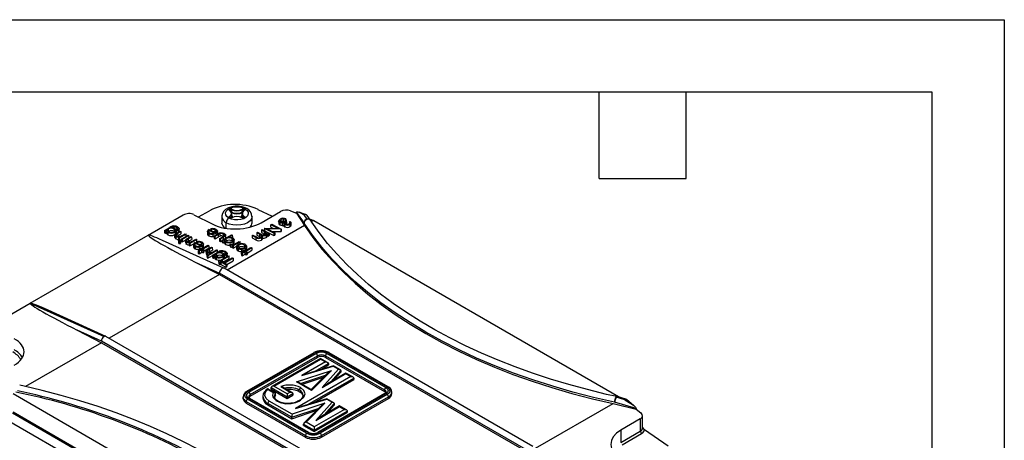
# Model space of a CAD drawing. Header units: inches. Extents: x 0 to 33, y 0 to 25.5.
# Tile 12 of 12: x 22.8 to 33, y 21.1 to 25.5. Entities that reach past the tile are written whole.
import ezdxf

# ---------------------------------------------------------------- set-up
doc = ezdxf.new("R2010")
doc.units = ezdxf.units.IN
doc.header["$LTSCALE"] = 3
doc.header["$MEASUREMENT"] = 0
doc.layers.add('TEXT', color=140, linetype='Continuous', lineweight=25)

msp = doc.modelspace()

# ---------------------------------------------------------------- linework, layer by layer
at = {"color": 7, "linetype": 'Continuous'}
for p, q in [((0, 25.5), (33, 25.5)), ((33, 25.5), (33, 0))]:
    msp.add_line(p, q, dxfattribs=at)
for p, q in [((24.644, 23.452), (24.757, 23.517)), ((24.966, 23.529), (24.972, 23.532)), ((24.969, 23.524), (24.975, 23.528)), ((24.969, 23.518), (24.969, 23.524)), ((24.975, 23.513), (24.975, 23.528)), ((24.986, 23.528), (24.986, 23.502)), ((24.989, 23.46), (24.989, 23.486)), ((25.094, 23.486), (25.094, 23.46)), ((25.098, 23.502), (25.098, 23.528)), ((25.108, 23.528), (25.114, 23.524)), ((25.108, 23.513), (25.108, 23.528)), ((25.111, 23.532), (25.117, 23.529)), ((25.114, 23.518), (25.114, 23.524)), ((25.26, 23.531), (25.409, 23.459)), ((25.292, 23.392), (25.495, 23.509)), ((25.598, 23.516), (25.659, 23.49)), ((25.659, 23.498), (25.659, 23.496)), ((25.659, 23.498), (25.738, 23.388)), ((25.659, 23.496), (25.659, 23.49)), ((25.659, 23.49), (25.743, 23.363)), ((25.76, 23.475), (25.688, 23.501)), ((24.123, 23.264), (24.485, 23.473)), ((24.596, 23.476), (24.791, 23.376)), ((24.884, 23.457), (24.884, 23.392)), ((24.93, 23.334), (24.93, 23.392)), ((24.972, 23.445), (24.966, 23.449)), ((24.974, 23.446), (24.968, 23.449)), ((24.969, 23.453), (24.969, 23.449)), ((25.115, 23.449), (25.109, 23.446)), ((25.117, 23.449), (25.111, 23.445)), ((25.115, 23.449), (25.115, 23.453)), ((25.199, 23.392), (25.199, 23.457)), ((25.474, 23.41), (25.475, 23.385)), ((25.486, 23.394), (25.488, 23.369)), ((25.499, 23.424), (25.5, 23.399)), ((25.51, 23.388), (25.511, 23.363)), ((25.52, 23.431), (25.521, 23.406)), ((25.55, 23.433), (25.541, 23.428)), ((25.541, 23.428), (25.542, 23.404)), ((25.545, 23.406), (25.555, 23.401)), ((25.546, 23.406), (25.551, 23.409)), ((25.55, 23.433), (25.551, 23.409)), ((25.555, 23.401), (25.556, 23.376)), ((25.586, 23.401), (25.595, 23.406)), ((25.586, 23.401), (25.587, 23.387)), ((25.604, 23.369), (25.603, 23.393)), ((25.771, 23.43), (25.739, 23.474)), ((25.806, 23.419), (25.77, 23.468)), ((25.796, 23.433), (25.835, 23.416)), ((25.835, 23.416), (25.815, 23.405)), ((25.835, 23.416), (25.838, 23.415)), ((25.838, 23.415), (29.025, 21.575)), ((24.29, 23.312), (24.346, 23.344)), ((24.29, 23.312), (24.299, 23.307)), ((24.29, 23.312), (24.291, 23.287)), ((24.291, 23.287), (24.3, 23.283)), ((24.299, 23.307), (24.311, 23.314)), ((24.299, 23.307), (24.3, 23.283)), ((24.3, 23.283), (24.312, 23.29)), ((24.311, 23.307), (24.312, 23.282)), ((24.325, 23.292), (24.327, 23.267)), ((24.335, 23.303), (24.334, 23.328)), ((24.36, 23.343), (24.356, 23.341)), ((24.389, 23.329), (24.39, 23.304)), ((24.399, 23.294), (24.4, 23.273)), ((24.415, 23.29), (24.414, 23.315)), ((24.416, 23.285), (24.452, 23.306)), ((24.417, 23.345), (24.418, 23.32)), ((24.461, 23.302), (24.427, 23.282)), ((24.427, 23.282), (24.428, 23.257)), ((24.438, 23.319), (24.43, 23.323)), ((24.43, 23.323), (24.431, 23.298)), ((24.431, 23.298), (24.435, 23.296)), ((24.438, 23.319), (24.439, 23.299)), ((24.444, 23.306), (24.443, 23.331)), ((24.452, 23.306), (24.461, 23.302)), ((24.461, 23.302), (24.462, 23.277)), ((24.736, 23.296), (24.737, 23.271)), ((24.753, 23.322), (24.817, 23.289)), ((24.807, 23.285), (24.753, 23.312)), ((24.754, 23.288), (24.753, 23.312)), ((24.776, 23.323), (24.772, 23.329)), ((24.772, 23.329), (24.773, 23.312)), ((24.776, 23.323), (24.777, 23.31)), ((24.818, 23.293), (24.817, 23.318)), ((24.824, 23.284), (24.825, 23.265)), ((24.841, 23.281), (24.84, 23.306)), ((25.743, 23.363), (24.942, 22.901)), ((25.248, 23.287), (25.256, 23.293)), ((25.275, 23.273), (25.248, 23.287)), ((25.248, 23.287), (25.249, 23.263)), ((25.256, 23.293), (25.293, 23.274)), ((25.296, 23.316), (25.305, 23.321)), ((25.326, 23.3), (25.296, 23.316)), ((25.296, 23.316), (25.298, 23.291)), ((25.298, 23.291), (25.327, 23.275)), ((25.305, 23.321), (25.376, 23.284)), ((25.326, 23.3), (25.327, 23.275)), ((25.328, 23.334), (25.33, 23.335)), ((25.328, 23.334), (25.329, 23.309)), ((25.425, 23.284), (25.328, 23.334)), ((25.329, 23.309), (25.426, 23.259)), ((25.33, 23.335), (25.47, 23.333)), ((25.368, 23.279), (25.355, 23.285)), ((25.498, 23.326), (25.357, 23.328)), ((25.357, 23.328), (25.434, 23.289)), ((25.376, 23.284), (25.368, 23.279)), ((25.376, 23.284), (25.377, 23.259)), ((25.394, 23.372), (25.403, 23.377)), ((25.47, 23.333), (25.394, 23.372)), ((25.395, 23.347), (25.394, 23.372)), ((25.395, 23.347), (25.422, 23.333)), ((25.403, 23.377), (25.5, 23.327)), ((25.407, 23.303), (25.499, 23.301)), ((25.434, 23.289), (25.425, 23.284)), ((25.425, 23.284), (25.426, 23.259)), ((25.434, 23.289), (25.435, 23.264)), ((25.5, 23.327), (25.498, 23.326)), ((25.498, 23.326), (25.499, 23.301)), ((25.499, 23.301), (25.501, 23.302)), ((25.5, 23.327), (25.501, 23.302)), ((25.528, 23.383), (25.529, 23.358)), ((25.537, 23.373), (25.538, 23.348)), ((25.591, 23.377), (25.592, 23.352)), ((22.898, 22.557), (24.123, 23.264)), ((24.907, 22.921), (24.27, 23.208)), ((24.395, 23.264), (24.396, 23.239)), ((24.406, 23.251), (24.407, 23.226)), ((24.412, 23.272), (24.413, 23.257)), ((24.421, 23.253), (24.428, 23.257)), ((24.428, 23.257), (24.462, 23.277)), ((24.435, 23.237), (24.447, 23.245)), ((24.443, 23.233), (24.435, 23.237)), ((24.435, 23.237), (24.436, 23.213)), ((24.435, 23.207), (24.436, 23.182)), ((24.436, 23.213), (24.438, 23.211)), ((24.439, 23.202), (24.44, 23.178)), ((24.514, 23.274), (24.443, 23.233)), ((24.443, 23.233), (24.444, 23.213)), ((24.451, 23.212), (24.465, 23.22)), ((24.456, 23.178), (24.454, 23.203)), ((24.459, 23.182), (24.457, 23.207)), ((24.464, 23.222), (24.536, 23.263)), ((24.464, 23.222), (24.466, 23.197)), ((24.473, 23.217), (24.464, 23.222)), ((24.466, 23.197), (24.474, 23.193)), ((24.544, 23.259), (24.473, 23.217)), ((24.473, 23.217), (24.474, 23.193)), ((24.474, 23.193), (24.507, 23.212)), ((24.48, 23.264), (24.506, 23.278)), ((24.506, 23.278), (24.514, 23.274)), ((24.506, 23.207), (24.507, 23.182)), ((24.516, 23.251), (24.514, 23.274)), ((24.517, 23.193), (24.518, 23.169)), ((24.523, 23.215), (24.524, 23.2)), ((24.527, 23.228), (24.563, 23.249)), ((24.532, 23.196), (24.539, 23.2)), ((24.536, 23.263), (24.544, 23.259)), ((24.572, 23.244), (24.538, 23.225)), ((24.538, 23.225), (24.539, 23.2)), ((24.539, 23.2), (24.573, 23.22)), ((24.545, 23.239), (24.544, 23.259)), ((24.546, 23.18), (24.558, 23.188)), ((24.554, 23.176), (24.546, 23.18)), ((24.546, 23.18), (24.547, 23.156)), ((24.625, 23.217), (24.554, 23.176)), ((24.563, 23.249), (24.572, 23.244)), ((24.572, 23.244), (24.573, 23.22)), ((24.591, 23.207), (24.617, 23.221)), ((24.609, 23.188), (24.673, 23.156)), ((24.615, 23.185), (24.627, 23.192)), ((24.617, 23.221), (24.625, 23.217)), ((24.627, 23.192), (24.625, 23.217)), ((24.632, 23.189), (24.628, 23.195)), ((24.628, 23.195), (24.629, 23.178)), ((24.632, 23.189), (24.633, 23.176)), ((24.674, 23.159), (24.673, 23.184)), ((24.751, 23.281), (24.752, 23.256)), ((24.792, 23.274), (24.793, 23.25)), ((24.806, 23.254), (24.84, 23.274)), ((24.814, 23.25), (24.806, 23.254)), ((24.806, 23.254), (24.807, 23.229)), ((24.807, 23.229), (24.815, 23.225)), ((24.847, 23.269), (24.814, 23.25)), ((24.814, 23.25), (24.815, 23.225)), ((24.815, 23.225), (24.849, 23.244)), ((24.866, 23.278), (24.847, 23.269)), ((24.847, 23.269), (24.849, 23.244)), ((24.861, 23.226), (24.894, 23.245)), ((24.869, 23.221), (24.861, 23.226)), ((24.861, 23.226), (24.862, 23.201)), ((24.862, 23.201), (24.87, 23.197)), ((24.866, 23.278), (24.867, 23.253)), ((24.903, 23.241), (24.869, 23.221)), ((24.869, 23.221), (24.87, 23.197)), ((24.87, 23.197), (24.888, 23.207)), ((24.888, 23.212), (24.985, 23.268)), ((24.888, 23.212), (24.897, 23.207)), ((24.888, 23.212), (24.889, 23.187)), ((24.889, 23.187), (24.898, 23.183)), ((24.894, 23.245), (24.909, 23.255)), ((24.91, 23.215), (24.897, 23.207)), ((24.898, 23.183), (24.897, 23.207)), ((24.898, 23.183), (24.91, 23.19)), ((24.901, 23.275), (24.902, 23.25)), ((24.904, 23.221), (24.903, 23.241)), ((24.909, 23.209), (24.91, 23.184)), ((24.924, 23.192), (24.925, 23.167)), ((24.926, 23.239), (24.925, 23.264)), ((24.934, 23.203), (24.932, 23.228)), ((24.994, 23.264), (24.955, 23.241)), ((24.985, 23.268), (24.994, 23.264)), ((24.989, 23.229), (24.99, 23.205)), ((24.994, 23.264), (24.995, 23.239)), ((24.998, 23.194), (24.999, 23.169)), ((25.074, 23.194), (25.003, 23.153)), ((25.015, 23.19), (25.014, 23.215)), ((25.041, 23.185), (25.065, 23.198)), ((25.065, 23.198), (25.074, 23.194)), ((25.075, 23.173), (25.074, 23.194)), ((25.199, 23.259), (25.208, 23.264)), ((25.237, 23.24), (25.199, 23.259)), ((25.199, 23.259), (25.2, 23.235)), ((25.2, 23.235), (25.239, 23.215)), ((25.208, 23.264), (25.246, 23.245)), ((25.237, 23.24), (25.239, 23.215)), ((25.249, 23.263), (25.276, 23.249)), ((25.275, 23.273), (25.276, 23.249)), ((25.276, 23.249), (25.288, 23.242)), ((25.295, 23.236), (25.297, 23.211)), ((25.308, 23.226), (25.307, 23.25)), ((25.327, 23.275), (25.337, 23.269)), ((25.344, 23.264), (25.345, 23.239)), ((25.355, 23.275), (25.356, 23.25)), ((25.357, 23.255), (25.356, 23.28)), ((25.357, 23.26), (25.369, 23.254)), ((25.368, 23.279), (25.369, 23.254)), ((25.369, 23.254), (25.377, 23.259)), ((25.426, 23.259), (25.435, 23.264)), ((24.547, 23.156), (24.555, 23.151)), ((24.554, 23.176), (24.555, 23.151)), ((24.555, 23.151), (24.589, 23.171)), ((24.592, 23.162), (24.593, 23.137)), ((24.607, 23.147), (24.608, 23.123)), ((24.663, 23.151), (24.609, 23.179)), ((24.61, 23.154), (24.609, 23.179)), ((24.64, 23.1), (24.669, 23.117)), ((24.649, 23.096), (24.64, 23.1)), ((24.64, 23.1), (24.641, 23.075)), ((24.648, 23.141), (24.649, 23.116)), ((24.649, 23.116), (24.657, 23.117)), ((24.678, 23.112), (24.649, 23.096)), ((24.649, 23.096), (24.65, 23.071)), ((24.65, 23.071), (24.679, 23.088)), ((24.657, 23.123), (24.665, 23.128)), ((24.669, 23.117), (24.657, 23.123)), ((24.657, 23.123), (24.657, 23.11)), ((24.665, 23.128), (24.678, 23.122)), ((24.676, 23.123), (24.681, 23.126)), ((24.678, 23.122), (24.74, 23.158)), ((24.69, 23.106), (24.678, 23.112)), ((24.679, 23.088), (24.678, 23.112)), ((24.679, 23.088), (24.691, 23.081)), ((24.68, 23.15), (24.681, 23.126)), ((24.749, 23.153), (24.687, 23.117)), ((24.687, 23.117), (24.699, 23.111)), ((24.699, 23.111), (24.69, 23.106)), ((24.69, 23.106), (24.691, 23.081)), ((24.691, 23.081), (24.7, 23.086)), ((24.697, 23.148), (24.696, 23.173)), ((24.699, 23.111), (24.7, 23.086)), ((24.7, 23.099), (24.75, 23.129)), ((24.721, 23.096), (24.722, 23.072)), ((24.731, 23.053), (24.774, 23.078)), ((24.732, 23.083), (24.733, 23.058)), ((24.738, 23.105), (24.738, 23.09)), ((24.74, 23.158), (24.749, 23.153)), ((24.84, 23.107), (24.74, 23.049)), ((24.741, 23.118), (24.778, 23.139)), ((24.747, 23.086), (24.754, 23.09)), ((24.749, 23.153), (24.75, 23.129)), ((24.786, 23.134), (24.753, 23.115)), ((24.753, 23.115), (24.754, 23.09)), ((24.754, 23.09), (24.788, 23.109)), ((24.778, 23.139), (24.786, 23.134)), ((24.786, 23.134), (24.788, 23.109)), ((24.789, 23.055), (24.845, 23.088)), ((24.806, 23.096), (24.831, 23.111)), ((24.831, 23.111), (24.84, 23.107)), ((24.841, 23.085), (24.84, 23.107)), ((24.859, 23.086), (24.855, 23.084)), ((24.916, 23.088), (24.917, 23.063)), ((24.97, 23.171), (24.983, 23.173)), ((24.97, 23.171), (24.971, 23.146)), ((24.975, 23.165), (24.977, 23.141)), ((24.994, 23.157), (25.004, 23.163)), ((25.003, 23.153), (24.994, 23.157)), ((24.994, 23.157), (24.995, 23.133)), ((24.995, 23.133), (25.004, 23.128)), ((25.003, 23.153), (25.004, 23.128)), ((25.004, 23.128), (25.035, 23.146)), ((25.038, 23.146), (25.039, 23.121)), ((25.038, 23.143), (25.039, 23.118)), ((25.053, 23.125), (25.054, 23.101)), ((25.063, 23.137), (25.062, 23.161)), ((25.087, 23.078), (25.116, 23.094)), ((25.096, 23.073), (25.087, 23.078)), ((25.087, 23.078), (25.089, 23.053)), ((25.093, 23.094), (25.092, 23.118)), ((25.125, 23.09), (25.096, 23.073)), ((25.104, 23.101), (25.112, 23.106)), ((25.116, 23.094), (25.104, 23.101)), ((25.104, 23.101), (25.104, 23.088)), ((25.112, 23.106), (25.125, 23.099)), ((25.118, 23.163), (25.119, 23.138)), ((25.123, 23.101), (25.128, 23.103)), ((25.125, 23.099), (25.187, 23.136)), ((25.137, 23.084), (25.125, 23.09)), ((25.126, 23.065), (25.125, 23.09)), ((25.127, 23.128), (25.128, 23.103)), ((25.196, 23.131), (25.134, 23.095)), ((25.134, 23.095), (25.146, 23.089)), ((25.146, 23.089), (25.137, 23.084)), ((25.137, 23.084), (25.139, 23.059)), ((25.144, 23.125), (25.142, 23.15)), ((25.146, 23.089), (25.147, 23.064)), ((25.147, 23.077), (25.197, 23.106)), ((25.187, 23.136), (25.196, 23.131)), ((25.196, 23.131), (25.197, 23.106)), ((24.609, 22.984), (24.862, 22.869)), ((24.609, 22.984), (24.861, 22.854)), ((24.641, 23.075), (24.65, 23.071)), ((24.74, 23.049), (24.731, 23.053)), ((24.731, 23.053), (24.732, 23.029)), ((24.732, 23.029), (24.741, 23.024)), ((24.733, 23.058), (24.737, 23.057)), ((24.74, 23.049), (24.741, 23.024)), ((24.741, 23.024), (24.789, 23.052)), ((24.789, 23.055), (24.798, 23.051)), ((24.789, 23.055), (24.79, 23.03)), ((24.79, 23.03), (24.799, 23.026)), ((24.798, 23.051), (24.81, 23.058)), ((24.798, 23.051), (24.799, 23.026)), ((24.799, 23.026), (24.811, 23.033)), ((24.81, 23.05), (24.811, 23.026)), ((24.824, 23.035), (24.826, 23.011)), ((24.834, 23.046), (24.833, 23.071)), ((24.852, 22.992), (24.853, 22.968)), ((24.855, 22.988), (24.857, 22.963)), ((24.872, 22.964), (24.871, 22.988)), ((24.875, 22.968), (24.874, 22.993)), ((24.875, 22.982), (24.885, 22.988)), ((24.875, 22.982), (24.876, 22.958)), ((24.926, 22.956), (24.875, 22.982)), ((24.881, 23.008), (24.952, 23.049)), ((24.881, 23.008), (24.882, 22.986)), ((24.89, 23.003), (24.881, 23.008)), ((24.885, 22.988), (24.906, 22.977)), ((24.888, 23.072), (24.889, 23.048)), ((24.961, 23.044), (24.89, 23.003)), ((24.89, 23.003), (24.891, 22.985)), ((24.897, 22.982), (24.962, 23.02)), ((24.898, 23.038), (24.899, 23.018)), ((24.906, 22.977), (24.993, 23.028)), ((24.914, 23.033), (24.913, 23.058)), ((25.002, 23.023), (24.915, 22.973)), ((24.937, 23.062), (24.929, 23.066)), ((24.929, 23.066), (24.93, 23.042)), ((24.93, 23.042), (24.935, 23.039)), ((24.936, 22.96), (25.003, 22.998)), ((24.937, 23.062), (24.938, 23.041)), ((24.943, 23.049), (24.942, 23.074)), ((24.952, 23.049), (24.961, 23.044)), ((24.962, 23.02), (24.961, 23.044)), ((24.993, 23.028), (25.002, 23.023)), ((25.002, 23.023), (25.003, 22.998)), ((25.089, 23.053), (25.097, 23.049)), ((25.096, 23.073), (25.097, 23.049)), ((25.097, 23.049), (25.126, 23.065)), ((25.126, 23.065), (25.139, 23.059)), ((25.139, 23.059), (25.147, 23.064)), ((24.876, 22.958), (24.927, 22.931)), ((28.111, 21.071), (24.909, 22.92)), ((24.915, 22.973), (24.936, 22.962)), ((24.936, 22.962), (24.926, 22.956)), ((24.926, 22.956), (24.927, 22.931)), ((24.927, 22.931), (24.937, 22.937)), ((24.936, 22.962), (24.937, 22.937)), ((24.861, 22.854), (23.717, 22.194)), ((24.861, 22.854), (28.062, 21.006)), ((28.061, 21.023), (24.862, 22.869)), ((22.536, 22.348), (22.898, 22.557)), ((22.898, 22.557), (23.664, 22.211)), ((23.684, 22.213), (23.046, 22.501)), ((23.384, 22.277), (23.636, 22.147)), ((23.637, 22.162), (23.384, 22.277)), ((26.836, 20.316), (23.637, 22.162)), ((26.884, 20.365), (23.683, 22.213)), ((23.636, 22.147), (22.849, 21.693)), ((23.636, 22.147), (26.837, 20.299)), ((25.839, 22.043), (25.143, 21.642)), ((25.153, 21.641), (25.849, 22.043)), ((25.167, 21.633), (25.863, 22.034)), ((25.181, 21.609), (25.877, 22.01)), ((25.181, 21.593), (25.877, 21.994)), ((25.91, 21.984), (25.405, 21.692)), ((25.424, 21.697), (25.91, 21.977)), ((25.877, 21.994), (25.877, 22.01)), ((25.981, 21.943), (25.91, 21.984)), ((25.91, 21.977), (25.91, 21.984)), ((25.91, 21.977), (25.962, 21.948)), ((25.96, 22.01), (26.573, 21.657)), ((25.96, 22.01), (25.96, 21.994)), ((25.96, 21.994), (26.573, 21.641)), ((25.974, 22.034), (26.587, 21.681)), ((25.988, 22.043), (26.601, 21.689)), ((26.611, 21.69), (25.998, 22.043)), ((25.661, 21.74), (26.022, 21.86)), ((25.962, 21.948), (25.715, 21.805)), ((25.715, 21.805), (26.04, 21.902)), ((26.042, 21.908), (25.778, 21.828)), ((26.022, 21.86), (25.814, 21.652)), ((25.846, 21.849), (25.99, 21.932)), ((25.904, 21.866), (25.99, 21.916)), ((26.095, 21.871), (25.926, 21.683)), ((25.99, 21.932), (25.99, 21.916)), ((26.015, 21.741), (26.119, 21.857)), ((26.04, 21.902), (26.095, 21.871)), ((26.115, 21.866), (26.043, 21.908)), ((26.119, 21.857), (26.119, 21.841)), ((26.225, 21.796), (25.648, 21.463)), ((25.7, 21.724), (25.961, 21.811)), ((25.715, 21.805), (25.778, 21.828)), ((25.937, 21.787), (25.718, 21.714)), ((25.779, 21.507), (26.253, 21.78)), ((25.979, 21.829), (25.811, 21.66)), ((25.837, 21.524), (26.253, 21.764)), ((25.926, 21.683), (26.173, 21.826)), ((26.173, 21.832), (25.98, 21.721)), ((26.045, 21.758), (26.119, 21.841)), ((26.245, 21.791), (26.173, 21.832)), ((26.173, 21.826), (26.173, 21.832)), ((26.173, 21.826), (26.225, 21.796)), ((26.253, 21.78), (26.253, 21.764)), ((25.436, 21.626), (25.363, 21.668)), ((25.364, 21.661), (25.417, 21.63)), ((25.397, 21.681), (25.564, 21.584)), ((25.397, 21.665), (25.397, 21.681)), ((25.397, 21.665), (25.564, 21.568)), ((25.564, 21.617), (25.424, 21.697)), ((25.497, 21.691), (25.594, 21.634)), ((25.614, 21.63), (25.519, 21.685)), ((25.814, 21.652), (25.661, 21.74)), ((25.811, 21.66), (25.684, 21.734)), ((25.926, 21.683), (25.98, 21.721)), ((26.573, 21.641), (26.573, 21.657)), ((25.916, 19.77), (22.72, 21.615)), ((25.105, 21.584), (25.105, 21.568)), ((25.765, 21.207), (25.153, 21.56)), ((25.779, 21.215), (25.167, 21.568)), ((25.789, 21.216), (25.177, 21.569)), ((25.181, 21.609), (25.181, 21.593)), ((25.311, 21.589), (25.311, 21.573)), ((25.44, 21.617), (25.44, 21.601)), ((25.594, 21.634), (25.564, 21.617)), ((25.564, 21.584), (25.622, 21.618)), ((25.564, 21.568), (25.622, 21.602)), ((25.564, 21.568), (25.564, 21.584)), ((25.622, 21.618), (25.622, 21.602)), ((25.648, 21.463), (25.973, 21.56)), ((25.693, 21.551), (25.675, 21.541)), ((25.684, 21.54), (25.703, 21.55)), ((25.976, 21.565), (25.711, 21.486)), ((26.577, 21.618), (25.881, 21.216)), ((26.587, 21.617), (25.891, 21.215)), ((26.601, 21.609), (25.905, 21.207)), ((25.919, 21.183), (26.615, 21.584)), ((25.919, 21.167), (26.615, 21.568)), ((25.973, 21.56), (26.028, 21.528)), ((26.048, 21.524), (25.976, 21.565)), ((26.615, 21.584), (26.615, 21.568)), ((26.649, 21.617), (26.649, 21.633)), ((29.065, 21.553), (28.976, 21.58)), ((29.084, 21.558), (28.984, 21.587)), ((29.156, 21.496), (29.082, 21.557)), ((25.139, 21.536), (25.752, 21.183)), ((25.139, 21.52), (25.139, 21.536)), ((25.139, 21.52), (25.752, 21.167)), ((25.61, 21.374), (25.363, 21.517)), ((25.363, 21.517), (25.363, 21.501)), ((25.363, 21.501), (25.61, 21.358)), ((25.614, 21.405), (25.377, 21.541)), ((25.61, 21.374), (25.894, 21.469)), ((25.61, 21.358), (25.87, 21.445)), ((25.955, 21.518), (25.614, 21.405)), ((25.648, 21.463), (25.711, 21.485)), ((25.912, 21.487), (25.737, 21.311)), ((25.759, 21.321), (25.955, 21.518)), ((26.158, 21.454), (25.843, 21.272)), ((26.028, 21.528), (25.859, 21.341)), ((25.859, 21.341), (26.107, 21.483)), ((26.107, 21.49), (25.913, 21.378)), ((25.948, 21.398), (26.052, 21.515)), ((25.978, 21.416), (26.052, 21.499)), ((26.052, 21.515), (26.052, 21.499)), ((26.178, 21.449), (26.107, 21.49)), ((26.107, 21.483), (26.107, 21.49)), ((26.107, 21.483), (26.158, 21.454)), ((28.14, 21.051), (28.945, 21.515)), ((28.945, 21.515), (29.182, 21.457)), ((29.182, 21.464), (28.959, 21.528)), ((29.182, 21.464), (29.182, 21.463)), ((29.182, 21.457), (29.182, 21.463)), ((29.182, 21.457), (29.232, 21.418)), ((22.661, 21.343), (25.863, 19.495)), ((25.911, 19.569), (22.714, 21.414)), ((22.72, 21.43), (25.916, 19.585)), ((25.61, 21.358), (25.61, 21.374)), ((25.843, 21.24), (26.186, 21.437)), ((25.843, 21.224), (26.186, 21.421)), ((25.859, 21.341), (25.913, 21.378)), ((26.186, 21.437), (26.186, 21.421)), ((29.225, 21.355), (29.023, 21.238)), ((29.225, 21.355), (29.225, 21.227)), ((29.249, 21.26), (29.249, 21.389)), ((25.734, 21.303), (25.843, 21.24)), ((25.734, 21.287), (25.734, 21.303)), ((25.734, 21.287), (25.843, 21.224)), ((25.843, 21.272), (25.759, 21.321)), ((25.843, 21.224), (25.843, 21.24)), ((29.268, 21.246), (29.513, 21.076)), ((25.752, 21.183), (25.752, 21.167)), ((25.919, 21.167), (25.919, 21.183)), ((29.023, 21.238), (29.023, 21.11)), ((29.023, 21.11), (29.225, 21.227)), ((29.037, 21.086), (29.239, 21.203))]:
    msp.add_line(p, q)
at = {"flags": 128}
for points in [[(25.145, 23.539), (25.128, 23.547), (25.096, 23.558), (25.06, 23.564), (25.024, 23.564), (24.988, 23.558), (24.955, 23.547), (24.925, 23.531), (24.905, 23.511), (24.891, 23.489), (24.885, 23.465), (24.885, 23.456)], [(24.958, 23.441), (24.938, 23.456), (24.926, 23.474), (24.924, 23.494), (24.931, 23.513), (24.947, 23.53), (24.971, 23.543), (25, 23.553), (25.033, 23.557), (25.067, 23.556), (25.098, 23.549), (25.125, 23.537)], [(25.125, 23.537), (25.145, 23.522), (25.157, 23.503), (25.159, 23.484), (25.152, 23.465), (25.136, 23.448), (25.112, 23.434), (25.083, 23.425), (25.05, 23.421), (25.017, 23.422), (24.985, 23.429), (24.958, 23.441)], [(24.966, 23.52), (24.964, 23.521), (24.963, 23.522), (24.963, 23.523), (24.963, 23.524), (24.963, 23.526), (24.964, 23.527), (24.965, 23.528), (24.966, 23.529)], [(24.968, 23.52), (24.967, 23.521), (24.967, 23.521), (24.967, 23.521)], [(25.117, 23.521), (25.117, 23.521), (25.116, 23.52), (25.116, 23.52)], [(25.117, 23.529), (25.118, 23.528), (25.12, 23.527), (25.12, 23.526), (25.121, 23.524), (25.12, 23.523), (25.12, 23.522), (25.119, 23.521), (25.118, 23.52)], [(25.659, 23.498), (25.66, 23.5), (25.66, 23.502), (25.663, 23.504), (25.675, 23.505), (25.695, 23.498), (25.739, 23.474)], [(25.199, 23.457), (25.199, 23.457), (25.194, 23.433), (25.178, 23.411), (25.153, 23.392), (25.12, 23.378), (25.082, 23.369), (25.042, 23.366), (25.001, 23.369), (24.963, 23.378), (24.93, 23.392)], [(24.966, 23.449), (24.965, 23.45), (24.964, 23.451), (24.963, 23.452), (24.963, 23.453), (24.963, 23.455), (24.963, 23.456), (24.964, 23.457), (24.966, 23.458)], [(24.986, 23.446), (24.988, 23.451), (24.989, 23.46)], [(24.989, 23.469), (24.993, 23.457), (24.989, 23.445)], [(25.093, 23.447), (25.09, 23.457), (25.094, 23.469)], [(25.094, 23.46), (25.096, 23.451), (25.099, 23.444)], [(25.118, 23.458), (25.119, 23.457), (25.12, 23.456), (25.12, 23.455), (25.121, 23.453), (25.12, 23.452), (25.12, 23.451), (25.118, 23.45), (25.117, 23.449)], [(25.486, 23.394), (25.478, 23.4), (25.474, 23.408), (25.476, 23.417), (25.482, 23.424), (25.489, 23.429)], [(25.51, 23.388), (25.497, 23.39), (25.486, 23.394)], [(25.499, 23.424), (25.489, 23.416), (25.487, 23.411), (25.488, 23.405), (25.492, 23.401), (25.494, 23.399)], [(25.555, 23.401), (25.544, 23.392), (25.541, 23.387), (25.541, 23.383), (25.543, 23.38), (25.546, 23.378)], [(25.581, 23.382), (25.586, 23.386), (25.589, 23.391), (25.589, 23.396), (25.586, 23.401)], [(25.595, 23.406), (25.601, 23.399), (25.603, 23.391), (25.599, 23.383), (25.591, 23.377)], [(25.807, 23.417), (25.801, 23.424), (25.789, 23.429), (25.774, 23.428), (25.76, 23.423), (25.748, 23.413), (25.74, 23.401), (25.738, 23.388)], [(28.959, 21.528), (28.741, 21.579), (28.527, 21.634), (28.317, 21.695), (28.112, 21.761), (27.912, 21.832), (27.717, 21.908), (27.528, 21.988), (27.346, 22.074), (27.169, 22.163), (27, 22.257), (26.837, 22.355), (26.682, 22.457), (26.535, 22.562), (26.395, 22.671), (26.264, 22.783), (26.141, 22.899), (26.027, 23.017), (25.921, 23.138), (25.825, 23.262), (25.738, 23.388)], [(28.981, 21.588), (28.876, 21.611), (28.679, 21.66), (28.485, 21.712), (28.295, 21.769), (28.109, 21.83), (27.927, 21.896), (27.75, 21.965), (27.578, 22.038), (27.411, 22.116), (27.249, 22.196), (27.093, 22.281), (26.943, 22.369), (26.8, 22.46), (26.662, 22.554), (26.532, 22.652), (26.408, 22.752), (26.291, 22.855), (26.181, 22.96), (26.078, 23.068), (25.983, 23.178), (25.896, 23.29), (25.82, 23.398), (25.807, 23.417)], [(24.325, 23.292), (24.314, 23.301), (24.311, 23.309), (24.311, 23.314)], [(24.334, 23.297), (24.325, 23.304), (24.322, 23.312), (24.323, 23.316), (24.325, 23.32), (24.334, 23.328)], [(24.389, 23.329), (24.398, 23.322), (24.401, 23.319), (24.402, 23.315), (24.401, 23.31), (24.399, 23.306), (24.39, 23.299)], [(24.406, 23.251), (24.398, 23.257), (24.395, 23.263), (24.397, 23.27), (24.402, 23.276), (24.416, 23.285)], [(24.398, 23.334), (24.409, 23.326), (24.414, 23.316), (24.411, 23.306), (24.404, 23.298), (24.399, 23.294)], [(24.414, 23.287), (24.415, 23.288), (24.414, 23.29)], [(24.43, 23.323), (24.431, 23.331), (24.427, 23.337), (24.417, 23.345)], [(24.418, 23.32), (24.429, 23.312), (24.432, 23.307)], [(24.425, 23.35), (24.438, 23.341), (24.443, 23.333), (24.442, 23.325), (24.438, 23.319)], [(24.443, 23.301), (24.444, 23.304), (24.444, 23.306)], [(24.751, 23.281), (24.739, 23.29), (24.736, 23.298), (24.736, 23.304)], [(24.753, 23.312), (24.748, 23.306), (24.747, 23.302), (24.747, 23.298), (24.751, 23.292), (24.759, 23.286)], [(24.759, 23.286), (24.771, 23.282), (24.784, 23.281)], [(24.784, 23.281), (24.796, 23.282), (24.807, 23.285)], [(24.817, 23.289), (24.825, 23.296), (24.828, 23.303), (24.827, 23.309), (24.822, 23.315), (24.817, 23.318)], [(24.825, 23.323), (24.837, 23.314), (24.84, 23.306), (24.838, 23.296), (24.829, 23.287), (24.824, 23.284)], [(25.337, 23.27), (25.343, 23.275), (25.346, 23.281), (25.345, 23.286), (25.34, 23.292), (25.326, 23.3)], [(25.529, 23.358), (25.529, 23.357), (25.533, 23.352), (25.538, 23.348)], [(25.592, 23.352), (25.601, 23.359), (25.604, 23.367), (25.604, 23.369)], [(25.743, 23.363), (25.83, 23.239), (25.927, 23.116), (26.032, 22.996), (26.146, 22.878), (26.268, 22.764), (26.399, 22.652), (26.538, 22.544), (26.684, 22.439), (26.838, 22.338), (27, 22.241), (27.168, 22.148), (27.343, 22.059), (27.525, 21.974), (27.712, 21.894), (27.905, 21.818), (28.104, 21.748), (28.308, 21.682), (28.516, 21.621), (28.728, 21.566), (28.945, 21.515)], [(24.412, 23.272), (24.408, 23.267), (24.408, 23.263), (24.41, 23.259), (24.416, 23.255)], [(24.439, 23.202), (24.436, 23.204), (24.435, 23.206), (24.436, 23.209), (24.437, 23.21), (24.438, 23.211)], [(24.454, 23.211), (24.456, 23.209), (24.457, 23.207), (24.457, 23.205), (24.455, 23.203), (24.454, 23.203)], [(24.456, 23.178), (24.458, 23.18), (24.459, 23.182), (24.458, 23.182)], [(24.517, 23.193), (24.509, 23.2), (24.506, 23.206), (24.508, 23.213), (24.513, 23.218), (24.527, 23.228)], [(24.523, 23.215), (24.519, 23.21), (24.519, 23.206), (24.521, 23.202), (24.528, 23.198)], [(24.673, 23.156), (24.681, 23.163), (24.684, 23.169), (24.683, 23.176), (24.678, 23.181), (24.673, 23.184)], [(24.681, 23.19), (24.693, 23.18), (24.696, 23.173), (24.693, 23.163), (24.685, 23.154), (24.68, 23.15)], [(24.793, 23.25), (24.803, 23.251), (24.806, 23.252)], [(24.909, 23.255), (24.912, 23.26), (24.911, 23.266), (24.907, 23.271), (24.901, 23.275)], [(24.91, 23.28), (24.922, 23.271), (24.925, 23.264), (24.923, 23.257), (24.918, 23.251), (24.903, 23.241)], [(24.924, 23.192), (24.913, 23.201), (24.909, 23.209), (24.91, 23.215)], [(24.911, 23.184), (24.912, 23.179), (24.919, 23.171), (24.925, 23.167)], [(24.933, 23.197), (24.924, 23.204), (24.921, 23.212), (24.921, 23.216), (24.923, 23.221), (24.932, 23.228)], [(24.924, 23.232), (24.926, 23.237), (24.925, 23.239)], [(24.989, 23.229), (24.998, 23.223), (25.001, 23.214), (24.998, 23.206), (24.99, 23.198)], [(24.998, 23.234), (25.01, 23.225), (25.014, 23.215), (25.011, 23.206), (25.003, 23.197), (24.998, 23.194)], [(24.999, 23.169), (25.011, 23.179), (25.015, 23.189), (25.014, 23.19)], [(25.288, 23.241), (25.295, 23.247), (25.297, 23.253), (25.296, 23.259), (25.291, 23.264), (25.275, 23.273)], [(25.304, 23.26), (25.307, 23.25), (25.303, 23.243), (25.295, 23.236)], [(25.297, 23.211), (25.305, 23.218), (25.308, 23.226)], [(24.607, 23.147), (24.595, 23.156), (24.592, 23.165), (24.592, 23.17)], [(24.609, 23.179), (24.604, 23.172), (24.603, 23.169), (24.603, 23.165), (24.607, 23.158), (24.615, 23.153)], [(24.615, 23.153), (24.627, 23.149), (24.64, 23.147)], [(24.64, 23.147), (24.652, 23.148), (24.663, 23.151)], [(24.681, 23.126), (24.692, 23.135), (24.697, 23.146), (24.697, 23.148)], [(24.732, 23.083), (24.723, 23.09), (24.721, 23.097), (24.723, 23.104), (24.731, 23.111), (24.741, 23.118)], [(24.738, 23.105), (24.734, 23.099), (24.734, 23.095), (24.736, 23.092), (24.742, 23.087)], [(24.929, 23.066), (24.93, 23.075), (24.926, 23.081), (24.916, 23.088)], [(24.923, 23.094), (24.937, 23.084), (24.941, 23.076), (24.941, 23.068), (24.937, 23.062)], [(25.053, 23.166), (25.042, 23.157), (25.038, 23.146)], [(25.038, 23.146), (25.041, 23.135), (25.053, 23.125)], [(25.062, 23.131), (25.053, 23.137), (25.05, 23.146), (25.053, 23.154), (25.062, 23.161)], [(25.093, 23.094), (25.103, 23.095), (25.104, 23.095)], [(25.118, 23.163), (25.127, 23.156), (25.129, 23.152), (25.13, 23.148), (25.127, 23.14), (25.118, 23.132)], [(25.127, 23.168), (25.139, 23.159), (25.142, 23.15), (25.141, 23.141), (25.133, 23.132), (25.127, 23.128)], [(25.128, 23.103), (25.139, 23.112), (25.143, 23.122), (25.143, 23.125)], [(24.824, 23.035), (24.813, 23.044), (24.81, 23.053), (24.81, 23.058)], [(24.832, 23.041), (24.824, 23.048), (24.821, 23.056), (24.821, 23.06), (24.824, 23.064), (24.833, 23.071)], [(24.855, 22.988), (24.853, 22.99), (24.852, 22.992), (24.852, 22.994), (24.854, 22.996), (24.855, 22.997)], [(24.87, 22.997), (24.873, 22.995), (24.874, 22.993), (24.873, 22.99), (24.872, 22.989), (24.871, 22.988)], [(24.888, 23.072), (24.897, 23.066), (24.9, 23.062), (24.901, 23.058), (24.9, 23.054), (24.898, 23.05), (24.889, 23.042)], [(24.897, 23.077), (24.908, 23.069), (24.913, 23.059), (24.91, 23.049), (24.903, 23.041), (24.898, 23.038)], [(24.911, 23.025), (24.914, 23.032), (24.913, 23.033)], [(24.917, 23.063), (24.928, 23.056), (24.931, 23.05)], [(24.941, 23.042), (24.943, 23.047), (24.942, 23.049)], [(24.872, 22.964), (24.874, 22.966), (24.875, 22.968), (24.875, 22.968)], [(25.962, 21.948), (25.972, 21.947), (25.981, 21.943), (25.985, 21.94), (25.988, 21.938), (25.989, 21.935), (25.99, 21.932)], [(25.979, 21.829), (25.984, 21.834), (26.022, 21.86)], [(26.04, 21.902), (26.042, 21.906), (26.042, 21.907)], [(26.095, 21.871), (26.104, 21.87), (26.112, 21.868), (26.115, 21.865), (26.117, 21.863), (26.119, 21.86), (26.119, 21.857)], [(26.225, 21.796), (26.235, 21.795), (26.245, 21.791), (26.248, 21.789), (26.251, 21.786), (26.252, 21.783), (26.253, 21.78)], [(26.012, 19.843), (25.971, 19.905), (25.886, 20.02), (25.794, 20.134), (25.694, 20.245), (25.586, 20.354), (25.472, 20.461), (25.35, 20.564), (25.221, 20.665), (25.086, 20.763), (24.944, 20.858), (24.796, 20.949), (24.642, 21.037), (24.481, 21.121), (24.316, 21.202), (24.145, 21.278), (23.969, 21.351), (23.788, 21.42), (23.603, 21.484), (23.414, 21.544), (23.22, 21.6), (23.023, 21.652), (22.834, 21.696), (22.789, 21.706)], [(25.377, 21.541), (25.345, 21.568), (25.331, 21.6), (25.339, 21.633), (25.339, 21.633), (25.34, 21.635), (25.349, 21.648), (25.364, 21.661)], [(25.364, 21.661), (25.364, 21.666), (25.363, 21.668), (25.363, 21.668)], [(25.424, 21.697), (25.414, 21.696), (25.405, 21.692), (25.401, 21.69), (25.399, 21.687), (25.397, 21.684), (25.397, 21.681)], [(25.558, 21.662), (25.566, 21.663), (25.605, 21.664), (25.643, 21.658), (25.677, 21.647), (25.704, 21.63), (25.722, 21.61), (25.729, 21.588), (25.73, 21.583)], [(25.661, 21.74), (25.673, 21.738), (25.684, 21.734)], [(25.703, 21.55), (25.737, 21.58), (25.749, 21.615), (25.737, 21.651), (25.703, 21.681)], [(25.814, 21.652), (25.813, 21.658), (25.811, 21.66)], [(26.587, 21.681), (26.603, 21.667), (26.608, 21.658), (26.61, 21.649), (26.608, 21.64), (26.603, 21.631), (26.587, 21.617)], [(26.601, 21.689), (26.622, 21.671), (26.629, 21.649), (26.627, 21.637), (26.621, 21.626), (26.621, 21.626), (26.62, 21.625), (26.612, 21.617), (26.601, 21.609)], [(25.153, 21.56), (25.132, 21.579), (25.124, 21.601), (25.126, 21.612), (25.132, 21.623), (25.132, 21.623), (25.133, 21.625), (25.141, 21.633), (25.153, 21.641)], [(25.167, 21.568), (25.15, 21.583), (25.146, 21.591), (25.144, 21.601), (25.146, 21.61), (25.15, 21.619), (25.167, 21.633)], [(25.417, 21.63), (25.411, 21.604), (25.419, 21.578), (25.445, 21.549), (25.445, 21.549), (25.445, 21.548), (25.445, 21.548), (25.447, 21.547), (25.49, 21.525), (25.492, 21.525), (25.548, 21.514), (25.549, 21.514), (25.604, 21.515), (25.651, 21.525), (25.651, 21.525), (25.652, 21.525), (25.653, 21.526), (25.669, 21.532), (25.684, 21.54)], [(25.417, 21.63), (25.423, 21.631), (25.425, 21.63), (25.433, 21.628), (25.436, 21.626), (25.438, 21.623), (25.44, 21.62), (25.44, 21.617)], [(25.675, 21.541), (25.662, 21.534), (25.634, 21.524), (25.601, 21.518), (25.567, 21.516), (25.533, 21.519), (25.501, 21.527), (25.474, 21.538), (25.453, 21.551), (25.439, 21.566), (25.432, 21.581), (25.432, 21.589)], [(25.564, 21.617), (25.564, 21.61), (25.564, 21.601), (25.564, 21.596), (25.564, 21.592), (25.564, 21.588), (25.564, 21.584)], [(25.594, 21.634), (25.605, 21.633), (25.614, 21.63), (25.618, 21.627), (25.62, 21.624), (25.622, 21.621), (25.622, 21.618)], [(25.973, 21.56), (25.975, 21.564), (25.976, 21.565)], [(26.59, 21.633), (26.59, 21.632), (26.588, 21.627), (26.58, 21.62), (26.577, 21.618)], [(28.959, 21.528), (28.96, 21.542), (28.963, 21.557), (28.968, 21.571), (28.973, 21.582), (28.978, 21.587), (28.981, 21.587)], [(28.984, 21.587), (28.983, 21.587), (28.981, 21.586), (28.976, 21.58)], [(29.065, 21.553), (29.074, 21.558), (29.081, 21.558), (29.082, 21.557)], [(29.065, 21.553), (29.128, 21.516), (29.159, 21.494), (29.176, 21.477), (29.18, 21.47), (29.181, 21.467), (29.182, 21.464)], [(25.955, 21.518), (25.918, 21.492), (25.913, 21.486)], [(26.028, 21.528), (26.037, 21.528), (26.045, 21.525), (26.048, 21.523), (26.05, 21.52), (26.052, 21.518), (26.052, 21.515)], [(26.158, 21.454), (26.168, 21.452), (26.178, 21.449), (26.181, 21.446), (26.184, 21.443), (26.185, 21.44), (26.186, 21.437)], [(25.759, 21.321), (25.75, 21.319), (25.741, 21.315), (25.738, 21.312), (25.736, 21.309), (25.735, 21.306), (25.734, 21.303)], [(25.843, 21.272), (25.843, 21.265), (25.843, 21.256), (25.843, 21.251), (25.843, 21.247), (25.843, 21.243), (25.843, 21.24)], [(29.249, 21.266), (29.255, 21.258), (29.268, 21.246)]]:
    msp.add_lwpolyline(points, dxfattribs=at)
for centre, radius, start, end in [((25.023, 23.002), 0.58, 65.8081, 117.2678), ((24.963, 23.524), 0.00605, 2.6055, 57.3945), ((24.95, 23.489), 0.0346, 297.016, 62.984), ((24.967, 23.518), 0.00212, 58.0487, 122.4506), ((24.971, 23.521), 0.00394, 114.0824, 173.7221), ((24.967, 23.518), 0.00207, 355.6655, 50.4649), ((24.952, 23.486), 0.0362, 296.9104, 63.0896), ((24.981, 23.516), 0.0183, 65.5592, 117.2014), ((24.969, 23.527), 0.00605, 2.6055, 57.3945), ((24.981, 23.517), 0.0122, 65.5592, 117.2014), ((25.042, 23.627), 0.142, 245.762, 294.238), ((24.992, 23.528), 0.00654, 127.6504, 177.9831), ((25.042, 23.652), 0.136, 245.7844, 294.2156), ((25.042, 23.626), 0.136, 245.7844, 294.2156), ((25.042, 23.651), 0.13, 245.762, 294.238), ((25.103, 23.516), 0.0183, 62.7986, 114.4408), ((25.091, 23.528), 0.00654, 2.0169, 52.3496), ((25.131, 23.486), 0.0362, 116.9104, 243.0896), ((25.103, 23.517), 0.0122, 62.7986, 114.4408), ((25.133, 23.489), 0.0346, 117.016, 242.984), ((25.114, 23.527), 0.00605, 122.6055, 177.3945), ((25.12, 23.524), 0.00605, 122.6055, 177.3945), ((25.113, 23.521), 0.00381, 4.5842, 66.9035), ((25.117, 23.518), 0.00208, 129.6311, 184.3279), ((25.117, 23.518), 0.00212, 57.5413, 122.0467), ((25.137, 23.522), 0.0189, 64.0412, 127.2536), ((25.102, 23.453), 0.0963, 2.5666, 63.5388), ((24.963, 23.465), 0.0792, 185.9723, 245.6599), ((24.958, 23.399), 0.0745, 184.7785, 238.024), ((24.991, 23.39), 0.0605, 122.6055, 177.3945), ((24.963, 23.453), 0.00565, 3.2233, 62.1801), ((24.967, 23.447), 0.00198, 65.686, 125.6182), ((24.97, 23.45), 0.00367, 119.3884, 176.0172), ((24.969, 23.451), 0.00236, 201.2135, 252.2481), ((24.973, 23.444), 0.00189, 63.8659, 127.2712), ((24.981, 23.462), 0.0183, 242.7986, 294.4408), ((24.981, 23.458), 0.0142, 243.1606, 294.4447), ((24.987, 23.444), 0.00174, 49.0748, 109.7236), ((25.042, 23.326), 0.13, 65.762, 114.238), ((25.103, 23.462), 0.0183, 245.5592, 297.2014), ((25.096, 23.444), 0.00174, 70.4792, 130.9042), ((25.103, 23.458), 0.0143, 245.7277, 296.667), ((25.11, 23.444), 0.00198, 54.4033, 114.0682), ((25.12, 23.453), 0.00565, 117.8199, 176.7767), ((25.113, 23.45), 0.00366, 3.1769, 60.6718), ((25.114, 23.452), 0.00275, 291.5571, 334.4875), ((25.116, 23.447), 0.00198, 54.3818, 114.314), ((25.13, 23.397), 0.069, 313.1178, 356.4162), ((25.494, 23.387), 0.0189, 185.4622, 249.4377), ((25.524, 23.365), 0.0737, 69.147, 118.3453), ((25.513, 23.451), 0.0554, 250.1639, 304.9831), ((25.524, 23.38), 0.0514, 94.5806, 119.9314), ((25.526, 23.354), 0.0519, 94.6937, 119.8183), ((25.513, 23.455), 0.0671, 267.4137, 283.6445), ((25.524, 23.37), 0.0612, 73.2256, 93.191), ((25.524, 23.342), 0.0646, 73.7442, 92.6723), ((25.541, 23.386), 0.0129, 160.0408, 254.1974), ((25.782, 23.387), 0.0441, 103.4098, 178.4676), ((25.751, 23.453), 0.0243, 35.5664, 120.3307), ((25.782, 23.402), 0.0298, 37.269, 110.4974), ((25.774, 23.396), 0.0394, 33.1564, 37.466), ((24.337, 23.291), 0.0255, 199.883, 246.9497), ((24.36, 23.367), 0.0824, 245.3326, 298.1886), ((24.363, 23.276), 0.059, 63.4681, 119.3251), ((24.36, 23.356), 0.0642, 245.2284, 297.8689), ((24.364, 23.251), 0.059, 63.4681, 119.3251), ((24.405, 23.249), 0.112, 107.847, 121.698), ((24.366, 23.266), 0.0753, 64.4633, 97.3334), ((24.39, 23.297), 0.0545, 60.6373, 123.5742), ((24.391, 23.285), 0.0738, 62.7266, 105.6814), ((24.489, 23.171), 0.127, 118.9936, 127.1852), ((24.77, 23.29), 0.036, 116.8446, 157.29), ((24.791, 23.252), 0.0791, 64.4922, 103.4528), ((24.789, 23.258), 0.0662, 65.0848, 101.5917), ((24.786, 23.353), 0.0791, 274.4027, 298.7541), ((24.796, 23.25), 0.0483, 62.7071, 86.2354), ((24.88, 23.219), 0.0677, 63.4876, 125.5347), ((25.34, 23.28), 0.0162, 341.0818, 20.205), ((25.511, 23.418), 0.0541, 243.853, 269.2112), ((25.514, 23.431), 0.0671, 267.4133, 283.6449), ((25.56, 23.429), 0.0604, 247.1854, 300.1148), ((25.562, 23.406), 0.0617, 247.7629, 299.5373), ((25.56, 23.415), 0.0397, 249.528, 301.8241), ((24.361, 23.339), 0.0796, 244.5065, 292.7275), ((24.413, 23.241), 0.0163, 187.7995, 250.8025), ((24.436, 23.313), 0.0692, 244.5291, 279.485), ((24.433, 23.276), 0.0566, 242.6209, 271.9875), ((24.44, 23.309), 0.059, 246.5099, 289.3534), ((24.442, 23.183), 0.00612, 192.7908, 246.3437), ((24.446, 23.195), 0.0176, 64.1446, 116.6962), ((24.446, 23.218), 0.0175, 244.2931, 297.1731), ((24.406, 23.384), 0.141, 292.1649, 301.4699), ((24.524, 23.184), 0.0163, 187.7995, 250.8025), ((24.547, 23.256), 0.0692, 244.5291, 279.485), ((24.6, 23.114), 0.127, 118.9936, 127.1852), ((24.551, 23.252), 0.059, 246.5099, 289.3534), ((24.517, 23.327), 0.141, 292.1649, 301.4699), ((24.625, 23.156), 0.036, 116.8446, 157.29), ((24.647, 23.118), 0.0791, 64.4922, 103.4528), ((24.645, 23.124), 0.0662, 65.0848, 101.5917), ((24.758, 23.275), 0.02, 192.922, 253.4834), ((24.782, 23.345), 0.0712, 243.8333, 277.8201), ((24.784, 23.324), 0.0746, 244.6373, 277.0161), ((24.914, 23.134), 0.128, 111.5786, 120.9561), ((24.879, 23.232), 0.0481, 63.1501, 105.8289), ((24.88, 23.207), 0.0483, 63.2319, 105.7471), ((24.959, 23.266), 0.082, 244.6815, 298.3468), ((24.962, 23.172), 0.0633, 64.7518, 117.9991), ((24.96, 23.256), 0.0645, 245.3288, 297.4875), ((24.963, 23.147), 0.0633, 64.7518, 117.9991), ((24.965, 23.166), 0.0759, 64.3607, 97.833), ((24.928, 23.373), 0.22, 293.2928, 300.9156), ((25.269, 23.288), 0.0582, 236.6397, 296.4759), ((25.271, 23.263), 0.0574, 236.1931, 296.9225), ((25.27, 23.277), 0.0403, 234.2355, 297.1929), ((25.318, 23.307), 0.042, 232.3648, 296.4635), ((25.319, 23.312), 0.0541, 254.3673, 297.817), ((25.32, 23.286), 0.0533, 254.0274, 298.1569), ((25.331, 23.289), 0.028, 297.3112, 328.7031), ((25.331, 23.266), 0.0302, 298.4673, 327.547), ((25.347, 23.254), 0.0102, 334.8276, 6.6001), ((24.448, 23.193), 0.0173, 243.9739, 297.4922), ((24.544, 23.219), 0.0566, 242.6209, 271.9875), ((24.614, 23.142), 0.02, 192.922, 253.4834), ((24.638, 23.211), 0.0712, 243.8333, 277.8201), ((24.64, 23.19), 0.0746, 244.6373, 277.0161), ((24.642, 23.22), 0.0791, 274.4027, 298.7541), ((24.652, 23.117), 0.0483, 62.7071, 86.2354), ((24.762, 23.154), 0.077, 246.7296, 278.455), ((24.816, 23.001), 0.13, 119.0381, 127.0203), ((24.766, 23.141), 0.0589, 246.5127, 289.3753), ((24.732, 23.216), 0.14, 292.1347, 301.5001), ((24.862, 23.02), 0.059, 63.4681, 119.3251), ((24.904, 22.993), 0.112, 107.847, 121.698), ((24.865, 23.009), 0.0753, 64.4633, 97.3334), ((24.889, 23.041), 0.0545, 60.6373, 123.5742), ((24.89, 23.028), 0.0738, 62.7266, 105.6814), ((24.958, 23.235), 0.0758, 244.364, 279.5249), ((24.98, 23.175), 0.0111, 204.5778, 243.7106), ((24.981, 23.151), 0.0109, 204.2603, 244.0281), ((24.993, 23.209), 0.0475, 247.8972, 283.649), ((24.991, 23.173), 0.0352, 245.0539, 275.7203), ((24.99, 23.178), 0.00911, 212.5557, 240.5121), ((24.998, 23.211), 0.0432, 253.1113, 293.0629), ((25.063, 23.123), 0.0243, 184.6104, 248.3572), ((25.092, 23.096), 0.0802, 64.5246, 118.9967), ((25.086, 23.196), 0.078, 244.9303, 274.295), ((25.087, 23.172), 0.0784, 245.0142, 274.2111), ((25.092, 23.106), 0.0626, 65.1467, 118.2241), ((25.088, 23.189), 0.0641, 245.8218, 298.113), ((25.093, 23.081), 0.0626, 65.1467, 118.2241), ((25.09, 23.196), 0.0775, 271.7545, 298.8254), ((24.738, 23.074), 0.0163, 187.9094, 250.7523), ((24.836, 23.034), 0.0255, 199.883, 246.9497), ((24.859, 23.11), 0.0824, 245.3326, 298.1886), ((24.859, 23.083), 0.0794, 245.0959, 286.2075), ((24.859, 23.099), 0.0642, 245.2275, 297.8698), ((24.863, 22.995), 0.059, 63.4681, 119.3251), ((24.863, 22.981), 0.0176, 64.1446, 116.6962), ((24.863, 23.004), 0.0175, 244.2931, 297.1731), ((24.859, 22.969), 0.00612, 192.7908, 246.3437), ((24.864, 22.979), 0.0173, 243.9739, 297.4922), ((23.675, 22.196), 0.0194, 63.36, 126.2559), ((22.626, 21.877), 0.224, 31.2993, 62.0965), ((25.919, 21.896), 0.168, 61.7671, 118.2329), ((25.919, 21.909), 0.151, 62.5321, 117.4679), ((22.62, 21.866), 0.209, 29.8454, 62.2038), ((25.843, 22.034), 0.0099, 54.3824, 114.3071), ((25.919, 21.927), 0.121, 62.5691, 117.4309), ((25.847, 22.009), 0.0303, 2.6055, 57.3945), ((25.919, 21.93), 0.0908, 62.6097, 117.3903), ((25.919, 21.914), 0.0908, 62.6097, 117.3903), ((25.991, 22.009), 0.0303, 122.6055, 177.3945), ((25.994, 22.034), 0.0099, 65.6929, 125.6176), ((25.401, 21.588), 0.0896, 112.37, 179.006), ((25.588, 21.456), 0.252, 63.0778, 111.3861), ((25.497, 21.651), 0.0392, 57.1214, 90.7836), ((25.589, 21.461), 0.219, 62.9078, 103.792), ((25.719, 21.655), 0.0303, 122.6055, 177.3945), ((25.659, 21.592), 0.0706, 5.8922, 65.6081), ((26.603, 21.655), 0.0303, 122.6055, 177.3945), ((26.561, 21.63), 0.0297, 5.8804, 65.6091), ((26.606, 21.681), 0.00944, 64.042, 127.2536), ((26.587, 21.633), 0.0614, 0.5507, 67.1931), ((21.407, 15.02), 6.749, 60.8104, 78.5364), ((21.412, 15.048), 6.736, 60.7991, 78.3947), ((25.164, 21.591), 0.0598, 186.9024, 245.5193), ((25.164, 21.574), 0.0594, 185.6948, 245.6253), ((25.17, 21.583), 0.0641, 114.4315, 180.0271), ((25.169, 21.535), 0.0303, 122.6055, 177.3945), ((25.147, 21.633), 0.00944, 52.7464, 115.9583), ((25.193, 21.582), 0.0291, 113.6796, 175.1699), ((25.185, 21.59), 0.022, 194.2698, 247.9693), ((25.198, 21.56), 0.0361, 117.4646, 150.8692), ((25.151, 21.607), 0.0303, 2.6055, 57.3945), ((25.173, 21.56), 0.0099, 65.6929, 125.6176), ((25.4, 21.598), 0.0891, 185.6959, 245.6252), ((25.4, 21.582), 0.0891, 185.6948, 245.6253), ((25.482, 21.588), 0.0514, 145.754, 180.1116), ((25.483, 21.572), 0.0515, 145.7715, 179.3867), ((25.67, 21.606), 0.0597, 292.4343, 353.5048), ((25.697, 21.542), 0.0099, 54.3824, 114.3071), ((26.556, 21.609), 0.0359, 28.5787, 62.5807), ((26.581, 21.609), 0.0099, 54.3824, 114.3071), ((26.584, 21.583), 0.0303, 2.6055, 57.3945), ((26.591, 21.638), 0.0579, 293.5859, 356.2042), ((26.59, 21.623), 0.0594, 294.3747, 354.3052), ((29.101, 21.51), 0.143, 150.9781, 172.7531), ((28.973, 21.549), 0.0394, 73.1198, 77.7945), ((25.393, 21.516), 0.0303, 122.6055, 177.3945), ((25.679, 21.532), 0.00991, 54.3898, 114.2225), ((25.768, 21.373), 0.158, 168.3353, 179.4002), ((29.21, 21.263), 0.0383, 293.2878, 355.3921), ((29.22, 21.247), 0.0479, 293.5897, 358.811), ((25.782, 21.181), 0.0303, 122.6055, 177.3945), ((25.835, 21.344), 0.182, 242.6097, 297.3903), ((25.835, 21.328), 0.182, 242.6097, 297.3903), ((25.835, 21.341), 0.151, 242.5321, 297.4679), ((25.785, 21.207), 0.00992, 65.9947, 125.5912), ((25.835, 21.322), 0.121, 242.5691, 297.4309), ((25.835, 21.303), 0.0981, 242.1351, 297.8649), ((25.885, 21.207), 0.00943, 52.7397, 116.025), ((25.888, 21.181), 0.0303, 2.6055, 57.3945), ((29.256, 21.229), 0.0303, 182.6055, 237.3945)]:
    msp.add_arc(centre, radius, start, end)
for centre, major_axis, ratio, start_param, end_param in [((24.541, 23.444), (0.0787, 0.0035), 0.545025, 0.76097, 2.331767), ((25.551, 23.48), (0.0787, 0.0035), 0.545025, 0.894522, 2.331767), ((25.042, 23.521), (0.354, 0.016), 0.545025, 3.902563, 5.473359), ((24.636, 23), (0.514, -0.263), 0.046766, 3.111386, 4.682182), ((24.636, 23), (0.514, -0.263), 0.046766, 2.386644, 3.111386), ((24.89, 22.885), (0.018, 0.0351), 0.607826, 6.252898, 8.609011), ((23.412, 22.293), (0.514, -0.263), 0.046766, 3.111386, 4.682182), ((23.412, 22.293), (0.514, -0.263), 0.046766, 2.386644, 3.111386), ((22.481, 22.042), (0.354, 0.016), 0.545025, 5.473359, 7.044156), ((23.665, 22.178), (0.018, 0.0351), 0.607826, 0.75503, 2.325826), ((29.17, 21.391), (0.0787, -0.0039), 0.607824, 5.528164, 6.965409), ((29.273, 21.078), (0.354, -0.018), 0.607824, 2.386572, 3.957368)]:
    msp.add_ellipse(centre, major_axis=major_axis, ratio=ratio, start_param=start_param, end_param=end_param)
at = {"layer": 'TEXT'}
for p, q in [((0.75, 24.75), (32.25, 24.75)), ((28.8, 23.85), (28.8, 24.75)), ((29.7, 23.85), (29.7, 24.75)), ((32.25, 24.75), (32.25, 0.75)), ((28.8, 23.85), (29.7, 23.85))]:
    msp.add_line(p, q, dxfattribs=at)

doc.saveas('drawing.dxf')
